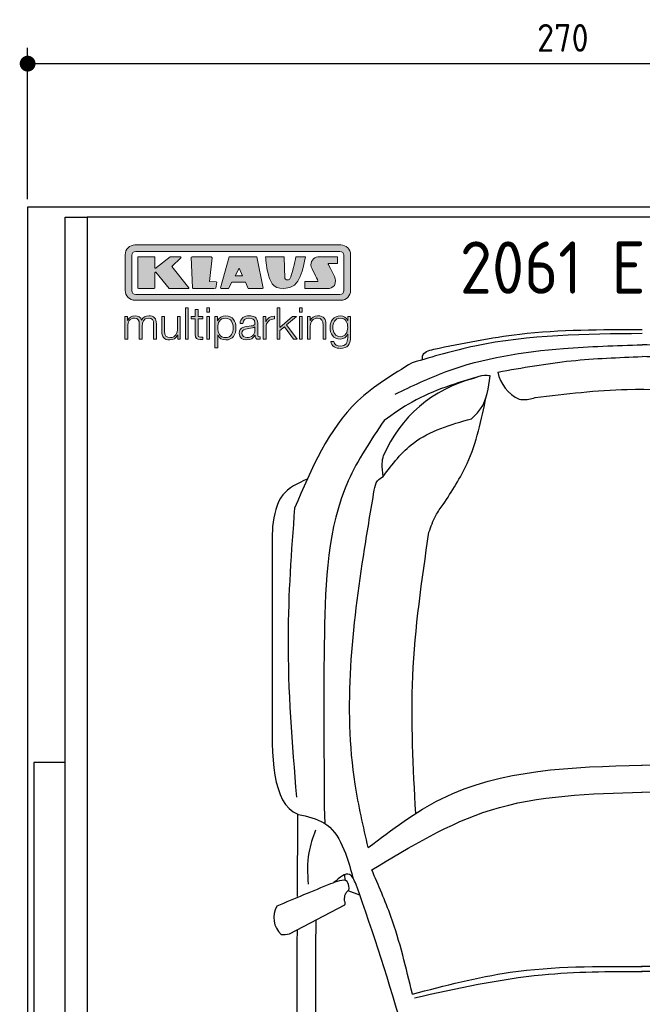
# Model space of a CAD drawing. Header units: millimetres. Extents: x -20 to 3211, y -1009 to 5673.
# Tile 2 of 3: x -20 to 1550, y 3189 to 5673. Entities that reach past the tile are written whole.
import ezdxf

# ---------------------------------------------------------------- set-up
doc = ezdxf.new("R2010")
doc.units = ezdxf.units.MM
for name, color, linetype in [('4', 3, 'Continuous'), ('5', 3, 'Continuous'), ('Car', 10, 'Continuous'), ('Logo', 7, 'Continuous')]:
    doc.layers.add(name, color=color, linetype=linetype)
doc.styles.get("Standard").update_dxf_attribs({"font": 'ISOCP.SHX'})
doc.dimstyles.new('GEN-ISO', dxfattribs={"dimscale": 20, "dimtxt": 3.5, "dimasz": 2, "dimexe": 2, "dimexo": 1, "dimgap": 1.5, "dimtad": 1, "dimdec": 1, "dimdsep": 46, "dimtxsty": 'STANDARD', "dimblk": 'PUNKT', "dimcen": 2, "dimclrd": 256, "dimclre": 256, "dimclrt": 2, "dimadec": 0, "dimazin": 0, "dimtp": 0.1, "dimtm": 0.1, "dimtfac": 0.71, "dimtdec": 1, "dimtmove": 2, "dimatfit": 3, "dimldrblk": 'PUNKT', "dimfxl": 1, "dimtolj": 1, "dimarcsym": 0})

# ---------------------------------------------------------------- blocks, each defined once
blk = doc.blocks.new('PUNKT')
at = {"layer": '4', "color": 0, "linetype": 'ByBlock'}
blk.add_line((-0.5, 0), (-1, 0), dxfattribs=at)
at = {"layer": '4', "color": 0, "linetype": 'ByBlock', "const_width": 0.5}
blk.add_lwpolyline([(-0.25, 0, 1), (0.25, 0, 1)], format="xyb", close=True, dxfattribs=at)
blk = doc.blocks.new('*D3')
at = {"layer": '5', "lineweight": -2}
for p, q in [((0, 5220), (0, 5602.1)), ((2700, 5220), (2700, 5602.1)), ((40, 5562.1), (2660, 5562.1))]:
    blk.add_line(p, q, dxfattribs=at)
at = {"layer": 'DEFPOINTS', "color": 0}
for p in [(2700, 5562.1), (0, 5200), (2700, 5200)]:
    blk.add_point(p, dxfattribs=at)
at = {"layer": '5', "lineweight": -2, "xscale": 40, "yscale": 40, "zscale": 40, "rotation": 180}
blk.add_blockref('PUNKT', (0, 5562.1), dxfattribs=at)
at = {"layer": '5', "lineweight": -2, "xscale": 40, "yscale": 40, "zscale": 40}
blk.add_blockref('PUNKT', (2700, 5562.1), dxfattribs=at)
at = {"layer": '5', "color": 2, "insert": (1350, 5627.1), "char_height": 70, "attachment_point": 5}
blk.add_mtext('270', dxfattribs=at)
blk = doc.blocks.new('KLAUS')
at = {"layer": 'Logo'}
h = blk.add_hatch(color=8, dxfattribs=at)
h.dxf.hatch_style = 2
edge = h.paths.add_edge_path()
edge.add_spline(control_points=[(3.6, 29.09), (2.88, 29.09), (2.3, 28.51), (2.3, 27.8), (2.3, 27.8), (2.3, 16.11), (2.3, 16.11), (2.3, 15.39), (2.88, 14.81), (3.6, 14.81), (3.6, 14.81), (71.16, 14.81), (71.16, 14.81), (71.88, 14.81), (72.46, 15.39), (72.46, 16.11), (72.46, 16.11), (72.46, 27.8), (72.46, 27.8), (72.46, 28.51), (71.88, 29.09), (71.16, 29.09), (71.16, 29.09), (3.6, 29.09), (3.6, 29.09), (3.6, 29.09), (3.6, 29.09), (3.6, 29.09)], knot_values=[0, 0, 0, 0, 1, 1, 1, 2, 2, 2, 3, 3, 3, 4, 4, 4, 5, 5, 5, 6, 6, 6, 7, 7, 7, 8, 8, 8, 9, 9, 9, 9], degree=3, periodic=0)
edge = h.paths.add_edge_path()
edge.add_spline(control_points=[(3.35, 31.23), (3.35, 31.23), (71.47, 31.23), (71.47, 31.23), (73.26, 31.23), (74.71, 29.77), (74.71, 27.99), (74.71, 27.99), (74.71, 16.17), (74.71, 16.17), (74.71, 14.38), (73.26, 12.93), (71.47, 12.93), (71.47, 12.93), (3.35, 12.93), (3.35, 12.93), (1.56, 12.93), (0.11, 14.38), (0.11, 16.17), (0.11, 16.17), (0.11, 27.99), (0.11, 27.99), (0.11, 29.77), (1.56, 31.23), (3.35, 31.23), (3.35, 31.23), (3.35, 31.23), (3.35, 31.23)], knot_values=[0, 0, 0, 0, 1, 1, 1, 2, 2, 2, 3, 3, 3, 4, 4, 4, 5, 5, 5, 6, 6, 6, 7, 7, 7, 8, 8, 8, 9, 9, 9, 9], degree=3, periodic=0)
h = blk.add_hatch(color=8, dxfattribs=at)
h.dxf.hatch_style = 2
edge = h.paths.add_edge_path()
edge.add_spline(control_points=[(4.5, 27.33), (4.5, 27.33), (9.7, 27.33), (9.7, 27.33), (9.84, 27.33), (9.96, 27.22), (9.96, 27.08), (9.96, 27.08), (9.96, 23.69), (9.96, 23.69), (9.96, 23.69), (9.94, 23.64), (10.04, 23.59), (10.14, 23.53), (10.2, 23.57), (10.2, 23.57), (10.2, 23.57), (10.51, 23.75), (10.51, 23.75), (10.51, 23.75), (14.94, 27.33), (14.94, 27.33), (14.94, 27.33), (18.41, 27.33), (18.41, 27.33), (18.41, 27.33), (18.49, 27.33), (18.56, 27.2), (18.65, 27.04), (18.53, 26.91), (18.53, 26.91), (18.53, 26.91), (15.49, 24.11), (15.49, 24.11), (15.49, 24.11), (21.14, 17.06), (21.14, 17.06), (21.14, 17.06), (21.13, 16.91), (21.13, 16.91), (21.08, 16.84), (20.99, 16.82), (20.99, 16.82), (20.99, 16.82), (14.7, 16.82), (14.7, 16.82), (14.7, 16.82), (10.26, 22.17), (10.26, 22.17), (10.26, 22.17), (10.19, 22.24), (10.08, 22.21), (9.97, 22.18), (9.96, 22.11), (9.96, 22.11), (9.96, 22.11), (9.96, 17.08), (9.96, 17.08), (9.96, 16.94), (9.84, 16.82), (9.7, 16.82), (9.7, 16.82), (4.5, 16.82), (4.5, 16.82), (4.36, 16.82), (4.25, 16.94), (4.25, 17.08), (4.25, 17.08), (4.25, 27.08), (4.25, 27.08), (4.25, 27.22), (4.36, 27.33), (4.5, 27.33), (4.5, 27.33), (4.5, 27.33), (4.5, 27.33)], knot_values=[0, 0, 0, 0, 1, 1, 1, 2, 2, 2, 3, 3, 3, 4, 4, 4, 5, 5, 5, 6, 6, 6, 7, 7, 7, 8, 8, 8, 9, 9, 9, 10, 10, 10, 11, 11, 11, 12, 12, 12, 13, 13, 13, 14, 14, 14, 15, 15, 15, 16, 16, 16, 17, 17, 17, 18, 18, 18, 19, 19, 19, 20, 20, 20, 21, 21, 21, 22, 22, 22, 23, 23, 23, 24, 24, 24, 25, 25, 25, 25], degree=3, periodic=0)
h = blk.add_hatch(color=8, dxfattribs=at)
h.dxf.hatch_style = 2
h.paths.add_polyline_path([(22.42, 17.06), (21.97, 27.15), (22.24, 27.33), (28.55, 27.33), (28.86, 26.97), (28.01, 19.08), (30.26, 19.07), (30.44, 18.95), (30.08, 16.95), (29.49, 16.82), (22.6, 16.82)])
h = blk.add_hatch(color=8, dxfattribs=at)
h.paths.add_polyline_path([(36.52, 21.01), (38.93, 21.01), (37.87, 23.57)])
h.paths.add_polyline_path([(34.52, 27.33), (43.65, 27.33), (45.76, 16.94), (45.57, 16.82), (40.83, 16.82), (39.89, 18.95), (35.42, 18.95), (34.27, 16.82), (31.78, 16.82), (31.66, 17)])
h = blk.add_hatch(color=8, dxfattribs=at)
h.dxf.hatch_style = 2
edge = h.paths.add_edge_path()
edge.add_spline(control_points=[(52.69, 27.32), (52.69, 27.32), (52.88, 20.14), (52.88, 20.14), (53.01, 19.89), (53.2, 19.77), (53.43, 19.71), (53.91, 19.59), (54.43, 19.57), (54.64, 20.03), (55.23, 21.34), (56.27, 25.45), (56.6, 27.33), (56.6, 27.33), (59.77, 27.33), (59.77, 27.33), (58.77, 23.9), (58.56, 16.82), (52.63, 16.76), (48.72, 16.72), (48.01, 19.35), (47.27, 22.24), (46.89, 23.68), (46.54, 27.33), (46.54, 27.33), (46.54, 27.33), (52.69, 27.32), (52.69, 27.32), (52.69, 27.32), (52.69, 27.32), (52.69, 27.32)], knot_values=[0, 0, 0, 0, 1, 1, 1, 2, 2, 2, 3, 3, 3, 4, 4, 4, 5, 5, 5, 6, 6, 6, 7, 7, 7, 8, 8, 8, 9, 9, 9, 10, 10, 10, 10], degree=3, periodic=0)
h = blk.add_hatch(color=8, dxfattribs=at)
h.dxf.hatch_style = 2
edge = h.paths.add_edge_path()
edge.add_spline(control_points=[(64.46, 27.33), (64.46, 27.33), (70.31, 27.33), (70.31, 27.33), (70.31, 26.52), (70.31, 26.02), (70.31, 25.12), (70.31, 25.12), (67.3, 25.12), (67.3, 25.12), (67.24, 25.04), (67.25, 25.11), (67.25, 24.91), (67.25, 24.88), (69.73, 20.38), (69.73, 19.57), (69.73, 16.4), (67.22, 16.81), (65.9, 16.82), (65.9, 16.82), (59.59, 16.82), (59.59, 16.82), (59.59, 17.76), (59.59, 18.23), (59.59, 19.14), (59.59, 19.14), (63.75, 19.14), (63.75, 19.14), (63.82, 19.22), (63.81, 19.11), (63.81, 19.31), (63.81, 20.32), (61.58, 23.06), (61.58, 24.63), (61.58, 26.33), (62.83, 27.34), (64.46, 27.33), (64.46, 27.33), (64.46, 27.33), (64.46, 27.33)], knot_values=[0, 0, 0, 0, 1, 1, 1, 2, 2, 2, 3, 3, 3, 4, 4, 4, 5, 5, 5, 6, 6, 6, 7, 7, 7, 8, 8, 8, 9, 9, 9, 10, 10, 10, 11, 11, 11, 12, 12, 12, 13, 13, 13, 13], degree=3, periodic=0)
h = blk.add_hatch(color=30, dxfattribs=at)
h.dxf.hatch_style = 2
h.paths.add_polyline_path([(20.07, 0), (20.99, 0), (20.99, 10.45), (20.07, 10.45)])
h = blk.add_hatch(color=30, dxfattribs=at)
h.dxf.hatch_style = 2
edge = h.paths.add_edge_path()
edge.add_spline(control_points=[(24.22, 9.82), (24.22, 9.82), (23.3, 9.82), (23.3, 9.82), (23.3, 9.82), (23.3, 7.55), (23.3, 7.55), (23.3, 7.55), (21.98, 7.55), (21.98, 7.55), (21.98, 7.55), (21.98, 6.78), (21.98, 6.78), (21.98, 6.78), (23.3, 6.78), (23.3, 6.78), (23.3, 6.78), (23.3, 1.61), (23.3, 1.61), (23.28, 0.32), (23.71, -0.09), (24.94, -0.09), (25.22, -0.09), (25.48, -0.06), (25.76, -0.06), (25.76, -0.06), (25.76, 0.73), (25.76, 0.73), (25.5, 0.7), (25.23, 0.69), (24.97, 0.69), (24.31, 0.73), (24.22, 1.08), (24.22, 1.68), (24.22, 1.68), (24.22, 6.78), (24.22, 6.78), (24.22, 6.78), (25.76, 6.78), (25.76, 6.78), (25.76, 6.78), (25.76, 7.55), (25.76, 7.55), (25.76, 7.55), (24.22, 7.55), (24.22, 7.55), (24.22, 7.55), (24.22, 9.82), (24.22, 9.82), (24.22, 9.82), (24.22, 9.82), (24.22, 9.82)], knot_values=[0, 0, 0, 0, 1, 1, 1, 2, 2, 2, 3, 3, 3, 4, 4, 4, 5, 5, 5, 6, 6, 6, 7, 7, 7, 8, 8, 8, 9, 9, 9, 10, 10, 10, 11, 11, 11, 12, 12, 12, 13, 13, 13, 14, 14, 14, 15, 15, 15, 16, 16, 16, 17, 17, 17, 17], degree=3, periodic=0)
h = blk.add_hatch(color=30, dxfattribs=at)
h.paths.add_polyline_path([(27.1, 0), (28.03, 0), (28.03, 7.55), (27.1, 7.55)])
h.paths.add_polyline_path([(27.1, 8.98), (28.03, 8.98), (28.03, 10.45), (27.1, 10.45)])
h = blk.add_hatch(color=30, dxfattribs=at)
h.dxf.hatch_style = 2
h.paths.add_polyline_path([(50.4, 0), (51.32, 0), (51.32, 2.87), (52.82, 4.11), (55.8, 0), (56.96, 0), (53.52, 4.76), (56.74, 7.55), (55.51, 7.55), (51.32, 3.89), (51.32, 10.45), (50.4, 10.45)])
h = blk.add_hatch(color=30, dxfattribs=at)
h.paths.add_polyline_path([(57.74, 0), (58.66, 0), (58.66, 7.55), (57.74, 7.55)])
h.paths.add_polyline_path([(57.74, 8.98), (58.66, 8.98), (58.66, 10.45), (57.74, 10.45)])
h = blk.add_hatch(color=30, dxfattribs=at)
h.dxf.hatch_style = 2
edge = h.paths.add_edge_path()
edge.add_spline(control_points=[(0, 0), (0, 0), (0.92, 0), (0.92, 0), (0.92, 0), (0.92, 4.22), (0.92, 4.22), (0.94, 5.8), (1.58, 7), (3.18, 7), (4.35, 7), (4.77, 6.15), (4.76, 5.12), (4.76, 5.12), (4.76, 0), (4.76, 0), (4.76, 0), (5.68, 0), (5.68, 0), (5.68, 0), (5.68, 4.27), (5.68, 4.27), (5.68, 5.68), (6.14, 7), (7.73, 7), (9.05, 7), (9.52, 6.32), (9.52, 5.08), (9.52, 5.08), (9.52, 0), (9.52, 0), (9.52, 0), (10.44, 0), (10.44, 0), (10.44, 0), (10.44, 5.12), (10.44, 5.12), (10.44, 6.91), (9.59, 7.77), (7.94, 7.77), (6.94, 7.77), (5.99, 7.29), (5.54, 6.3), (5.26, 7.29), (4.36, 7.77), (3.37, 7.77), (2.17, 7.77), (1.38, 7.19), (0.89, 6.28), (0.89, 6.28), (0.85, 6.28), (0.85, 6.28), (0.85, 6.28), (0.85, 7.55), (0.85, 7.55), (0.85, 7.55), (0, 7.55), (0, 7.55), (0, 7.55), (0, 0), (0, 0), (0, 0), (0, 0), (0, 0)], knot_values=[0, 0, 0, 0, 1, 1, 1, 2, 2, 2, 3, 3, 3, 4, 4, 4, 5, 5, 5, 6, 6, 6, 7, 7, 7, 8, 8, 8, 9, 9, 9, 10, 10, 10, 11, 11, 11, 12, 12, 12, 13, 13, 13, 14, 14, 14, 15, 15, 15, 16, 16, 16, 17, 17, 17, 18, 18, 18, 19, 19, 19, 20, 20, 20, 21, 21, 21, 21], degree=3, periodic=0)
h = blk.add_hatch(color=30, dxfattribs=at)
h.dxf.hatch_style = 2
edge = h.paths.add_edge_path()
edge.add_spline(control_points=[(18.31, 7.55), (18.31, 7.55), (17.39, 7.55), (17.39, 7.55), (17.39, 7.55), (17.39, 3.59), (17.39, 3.59), (17.39, 2.05), (16.7, 0.56), (15.12, 0.56), (13.66, 0.56), (13.15, 1.27), (13.1, 2.64), (13.1, 2.64), (13.1, 7.55), (13.1, 7.55), (13.1, 7.55), (12.18, 7.55), (12.18, 7.55), (12.18, 7.55), (12.18, 2.65), (12.18, 2.65), (12.18, 0.89), (12.93, -0.22), (14.83, -0.22), (15.96, -0.22), (16.95, 0.35), (17.44, 1.36), (17.44, 1.36), (17.47, 1.36), (17.47, 1.36), (17.47, 1.36), (17.47, 0), (17.47, 0), (17.47, 0), (18.31, 0), (18.31, 0), (18.31, 0), (18.31, 7.55), (18.31, 7.55), (18.31, 7.55), (18.31, 7.55), (18.31, 7.55)], knot_values=[0, 0, 0, 0, 1, 1, 1, 2, 2, 2, 3, 3, 3, 4, 4, 4, 5, 5, 5, 6, 6, 6, 7, 7, 7, 8, 8, 8, 9, 9, 9, 10, 10, 10, 11, 11, 11, 12, 12, 12, 13, 13, 13, 14, 14, 14, 14], degree=3, periodic=0)
h = blk.add_hatch(color=30, dxfattribs=at)
edge = h.paths.add_edge_path()
edge.add_spline(control_points=[(35.84, 3.78), (35.84, 2.21), (35.12, 0.56), (33.37, 0.56), (31.4, 0.56), (30.72, 2.21), (30.72, 3.78), (30.72, 5.49), (31.33, 7), (33.37, 7), (35.12, 7), (35.84, 5.34), (35.84, 3.78), (35.84, 3.78), (35.84, 3.78), (35.84, 3.78)], knot_values=[0, 0, 0, 0, 1, 1, 1, 2, 2, 2, 3, 3, 3, 4, 4, 4, 5, 5, 5, 5], degree=3, periodic=0)
edge = h.paths.add_edge_path()
edge.add_spline(control_points=[(29.79, -2.8), (29.79, -2.8), (30.72, -2.8), (30.72, -2.8), (30.72, -2.8), (30.72, 1.43), (30.72, 1.43), (30.72, 1.43), (30.74, 1.43), (30.74, 1.43), (31.14, 0.35), (32.24, -0.22), (33.37, -0.22), (35.66, -0.22), (36.76, 1.64), (36.76, 3.78), (36.76, 5.91), (35.66, 7.77), (33.37, 7.77), (32.15, 7.77), (31.1, 7.14), (30.67, 6.12), (30.67, 6.12), (30.64, 6.12), (30.64, 6.12), (30.64, 6.12), (30.64, 7.55), (30.64, 7.55), (30.64, 7.55), (29.79, 7.55), (29.79, 7.55), (29.79, 7.55), (29.79, -2.8), (29.79, -2.8), (29.79, -2.8), (29.79, -2.8), (29.79, -2.8)], knot_values=[0, 0, 0, 0, 1, 1, 1, 2, 2, 2, 3, 3, 3, 4, 4, 4, 5, 5, 5, 6, 6, 6, 7, 7, 7, 8, 8, 8, 9, 9, 9, 10, 10, 10, 11, 11, 11, 12, 12, 12, 12], degree=3, periodic=0)
h = blk.add_hatch(color=30, dxfattribs=at)
edge = h.paths.add_edge_path()
edge.add_spline(control_points=[(43.03, 2.93), (43.04, 1.45), (41.8, 0.56), (40.39, 0.56), (39.53, 0.56), (38.71, 1.13), (38.71, 2.05), (38.71, 3.53), (40.66, 3.51), (42.22, 3.79), (42.47, 3.84), (42.88, 3.91), (43, 4.13), (43, 4.13), (43.03, 4.13), (43.03, 4.13), (43.03, 4.13), (43.03, 2.93), (43.03, 2.93), (43.03, 2.93), (43.03, 2.93), (43.03, 2.93)], knot_values=[0, 0, 0, 0, 1, 1, 1, 2, 2, 2, 3, 3, 3, 4, 4, 4, 5, 5, 5, 6, 6, 6, 7, 7, 7, 7], degree=3, periodic=0)
edge = h.paths.add_edge_path()
edge.add_spline(control_points=[(39.03, 5.24), (39.06, 6.47), (39.91, 7), (41.05, 7), (42.14, 7), (43.03, 6.69), (43.03, 5.45), (43.03, 4.61), (42.6, 4.51), (41.84, 4.42), (39.85, 4.19), (37.79, 4.11), (37.79, 1.99), (37.79, 0.47), (38.93, -0.22), (40.32, -0.22), (41.77, -0.22), (42.43, 0.34), (43.07, 1.32), (43.07, 1.32), (43.1, 1.32), (43.1, 1.32), (43.1, 0.53), (43.25, 0), (44.19, 0), (44.43, 0), (44.58, 0.01), (44.79, 0.06), (44.79, 0.06), (44.79, 0.83), (44.79, 0.83), (44.71, 0.81), (44.6, 0.78), (44.49, 0.78), (44.13, 0.78), (43.95, 0.98), (43.95, 1.33), (43.95, 1.33), (43.95, 5.34), (43.95, 5.34), (43.95, 7.36), (42.5, 7.77), (41.17, 7.77), (39.44, 7.77), (38.2, 7.01), (38.11, 5.24), (38.11, 5.24), (39.03, 5.24), (39.03, 5.24), (39.03, 5.24), (39.03, 5.24), (39.03, 5.24)], knot_values=[0, 0, 0, 0, 1, 1, 1, 2, 2, 2, 3, 3, 3, 4, 4, 4, 5, 5, 5, 6, 6, 6, 7, 7, 7, 8, 8, 8, 9, 9, 9, 10, 10, 10, 11, 11, 11, 12, 12, 12, 13, 13, 13, 14, 14, 14, 15, 15, 15, 16, 16, 16, 17, 17, 17, 17], degree=3, periodic=0)
h = blk.add_hatch(color=30, dxfattribs=at)
h.dxf.hatch_style = 2
edge = h.paths.add_edge_path()
edge.add_spline(control_points=[(45.79, 0), (45.79, 0), (46.71, 0), (46.71, 0), (46.71, 0), (46.71, 4.03), (46.71, 4.03), (46.71, 5.59), (47.85, 6.82), (49.52, 6.73), (49.52, 6.73), (49.52, 7.66), (49.52, 7.66), (48.16, 7.72), (47.14, 7), (46.67, 5.78), (46.67, 5.78), (46.64, 5.78), (46.64, 5.78), (46.64, 5.78), (46.64, 7.55), (46.64, 7.55), (46.64, 7.55), (45.79, 7.55), (45.79, 7.55), (45.79, 7.55), (45.79, 0), (45.79, 0), (45.79, 0), (45.79, 0), (45.79, 0)], knot_values=[0, 0, 0, 0, 1, 1, 1, 2, 2, 2, 3, 3, 3, 4, 4, 4, 5, 5, 5, 6, 6, 6, 7, 7, 7, 8, 8, 8, 9, 9, 9, 10, 10, 10, 10], degree=3, periodic=0)
h = blk.add_hatch(color=30, dxfattribs=at)
h.dxf.hatch_style = 2
edge = h.paths.add_edge_path()
edge.add_spline(control_points=[(60.41, 0), (60.41, 0), (61.33, 0), (61.33, 0), (61.33, 0), (61.33, 4.41), (61.33, 4.41), (61.36, 5.89), (62.24, 7), (63.7, 7), (65.2, 7), (65.62, 6.02), (65.62, 4.71), (65.62, 4.71), (65.62, 0), (65.62, 0), (65.62, 0), (66.54, 0), (66.54, 0), (66.54, 0), (66.54, 4.86), (66.54, 4.86), (66.54, 6.66), (65.9, 7.77), (63.78, 7.77), (62.71, 7.77), (61.7, 7.16), (61.36, 6.25), (61.36, 6.25), (61.33, 6.25), (61.33, 6.25), (61.33, 6.25), (61.33, 7.55), (61.33, 7.55), (61.33, 7.55), (60.41, 7.55), (60.41, 7.55), (60.41, 7.55), (60.41, 0), (60.41, 0), (60.41, 0), (60.41, 0), (60.41, 0)], knot_values=[0, 0, 0, 0, 1, 1, 1, 2, 2, 2, 3, 3, 3, 4, 4, 4, 5, 5, 5, 6, 6, 6, 7, 7, 7, 8, 8, 8, 9, 9, 9, 10, 10, 10, 11, 11, 11, 12, 12, 12, 13, 13, 13, 14, 14, 14, 14], degree=3, periodic=0)
h = blk.add_hatch(color=30, dxfattribs=at)
edge = h.paths.add_edge_path()
edge.add_spline(control_points=[(71.32, 0.86), (69.62, 0.86), (68.83, 2.34), (68.83, 3.86), (68.83, 5.43), (69.56, 7), (71.32, 7), (73.06, 7), (73.75, 5.34), (73.75, 3.86), (73.75, 2.33), (72.91, 0.86), (71.32, 0.86), (71.32, 0.86), (71.32, 0.86), (71.32, 0.86)], knot_values=[0, 0, 0, 0, 1, 1, 1, 2, 2, 2, 3, 3, 3, 4, 4, 4, 5, 5, 5, 5], degree=3, periodic=0)
edge = h.paths.add_edge_path()
edge.add_spline(control_points=[(74.67, 7.55), (74.67, 7.55), (73.75, 7.55), (73.75, 7.55), (73.75, 7.55), (73.75, 6.25), (73.75, 6.25), (73.75, 6.25), (73.72, 6.25), (73.72, 6.25), (73.35, 7.09), (72.41, 7.77), (71.32, 7.77), (69.13, 7.77), (67.9, 6.05), (67.9, 3.97), (67.9, 1.82), (68.9, 0.09), (71.32, 0.09), (72.4, 0.09), (73.29, 0.72), (73.72, 1.64), (73.72, 1.64), (73.75, 1.64), (73.75, 1.64), (73.75, 1.64), (73.75, 0.61), (73.75, 0.61), (73.75, -1.23), (73.01, -2.24), (71.32, -2.24), (70.29, -2.24), (69.31, -1.85), (69.1, -0.73), (69.1, -0.73), (68.18, -0.73), (68.18, -0.73), (68.31, -2.34), (69.81, -3.02), (71.32, -3.02), (73.79, -3.02), (74.65, -1.64), (74.67, 0.61), (74.67, 0.61), (74.67, 7.55), (74.67, 7.55), (74.67, 7.55), (74.67, 7.55), (74.67, 7.55)], knot_values=[0, 0, 0, 0, 1, 1, 1, 2, 2, 2, 3, 3, 3, 4, 4, 4, 5, 5, 5, 6, 6, 6, 7, 7, 7, 8, 8, 8, 9, 9, 9, 10, 10, 10, 11, 11, 11, 12, 12, 12, 13, 13, 13, 14, 14, 14, 15, 15, 15, 16, 16, 16, 16], degree=3, periodic=0)
at = {"layer": 'Logo', "lineweight": 0}
for points in [[(22.42, 17.06), (21.97, 27.15), (22.24, 27.33), (28.55, 27.33), (28.86, 26.97), (28.01, 19.08), (30.26, 19.07), (30.44, 18.95), (30.08, 16.95), (29.49, 16.82), (22.6, 16.82), (22.42, 17.06), (22.42, 17.06)], [(34.52, 27.33), (43.65, 27.33), (45.76, 16.94), (45.57, 16.82), (40.83, 16.82), (39.89, 18.95), (35.42, 18.95), (34.27, 16.82), (31.78, 16.82), (31.66, 17), (34.52, 27.33), (34.52, 27.33)], [(36.52, 21.01), (38.93, 21.01), (37.87, 23.57), (36.52, 21.01), (36.52, 21.01)], [(20.07, 0), (20.99, 0), (20.99, 10.45), (20.07, 10.45), (20.07, 0), (20.07, 0)], [(27.1, 8.98), (28.03, 8.98), (28.03, 10.45), (27.1, 10.45), (27.1, 8.98), (27.1, 8.98)], [(50.4, 0), (51.32, 0), (51.32, 2.87), (52.82, 4.11), (55.8, 0), (56.96, 0), (53.52, 4.76), (56.74, 7.55), (55.51, 7.55), (51.32, 3.89), (51.32, 10.45), (50.4, 10.45), (50.4, 0), (50.4, 0)], [(57.74, 8.98), (58.66, 8.98), (58.66, 10.45), (57.74, 10.45), (57.74, 8.98), (57.74, 8.98)], [(27.1, 0), (28.03, 0), (28.03, 7.55), (27.1, 7.55), (27.1, 0), (27.1, 0)], [(57.74, 0), (58.66, 0), (58.66, 7.55), (57.74, 7.55), (57.74, 0), (57.74, 0)]]:
    blk.add_lwpolyline(points, dxfattribs=at)
for points, knots in [([(3.35, 31.23), (3.35, 31.23), (71.47, 31.23), (71.47, 31.23), (73.26, 31.23), (74.71, 29.77), (74.71, 27.99), (74.71, 27.99), (74.71, 16.17), (74.71, 16.17), (74.71, 14.38), (73.26, 12.93), (71.47, 12.93), (71.47, 12.93), (3.35, 12.93), (3.35, 12.93), (1.56, 12.93), (0.11, 14.38), (0.11, 16.17), (0.11, 16.17), (0.11, 27.99), (0.11, 27.99), (0.11, 29.77), (1.56, 31.23), (3.35, 31.23), (3.35, 31.23), (3.35, 31.23), (3.35, 31.23)], [0, 0, 0, 0, 1, 1, 1, 2, 2, 2, 3, 3, 3, 4, 4, 4, 5, 5, 5, 6, 6, 6, 7, 7, 7, 8, 8, 8, 9, 9, 9, 9]), ([(3.6, 29.09), (2.88, 29.09), (2.3, 28.51), (2.3, 27.8), (2.3, 27.8), (2.3, 16.11), (2.3, 16.11), (2.3, 15.39), (2.88, 14.81), (3.6, 14.81), (3.6, 14.81), (71.16, 14.81), (71.16, 14.81), (71.88, 14.81), (72.46, 15.39), (72.46, 16.11), (72.46, 16.11), (72.46, 27.8), (72.46, 27.8), (72.46, 28.51), (71.88, 29.09), (71.16, 29.09), (71.16, 29.09), (3.6, 29.09), (3.6, 29.09), (3.6, 29.09), (3.6, 29.09), (3.6, 29.09)], [0, 0, 0, 0, 1, 1, 1, 2, 2, 2, 3, 3, 3, 4, 4, 4, 5, 5, 5, 6, 6, 6, 7, 7, 7, 8, 8, 8, 9, 9, 9, 9]), ([(4.5, 27.33), (4.5, 27.33), (9.7, 27.33), (9.7, 27.33), (9.84, 27.33), (9.96, 27.22), (9.96, 27.08), (9.96, 27.08), (9.96, 23.69), (9.96, 23.69), (9.96, 23.69), (9.94, 23.64), (10.04, 23.59), (10.14, 23.53), (10.2, 23.57), (10.2, 23.57), (10.2, 23.57), (10.51, 23.75), (10.51, 23.75), (10.51, 23.75), (14.94, 27.33), (14.94, 27.33), (14.94, 27.33), (18.41, 27.33), (18.41, 27.33), (18.41, 27.33), (18.49, 27.33), (18.56, 27.2), (18.65, 27.04), (18.53, 26.91), (18.53, 26.91), (18.53, 26.91), (15.49, 24.11), (15.49, 24.11), (15.49, 24.11), (21.14, 17.06), (21.14, 17.06), (21.14, 17.06), (21.13, 16.91), (21.13, 16.91), (21.08, 16.84), (20.99, 16.82), (20.99, 16.82), (20.99, 16.82), (14.7, 16.82), (14.7, 16.82), (14.7, 16.82), (10.26, 22.17), (10.26, 22.17), (10.26, 22.17), (10.19, 22.24), (10.08, 22.21), (9.97, 22.18), (9.96, 22.11), (9.96, 22.11), (9.96, 22.11), (9.96, 17.08), (9.96, 17.08), (9.96, 16.94), (9.84, 16.82), (9.7, 16.82), (9.7, 16.82), (4.5, 16.82), (4.5, 16.82), (4.36, 16.82), (4.25, 16.94), (4.25, 17.08), (4.25, 17.08), (4.25, 27.08), (4.25, 27.08), (4.25, 27.22), (4.36, 27.33), (4.5, 27.33), (4.5, 27.33), (4.5, 27.33), (4.5, 27.33)], [0, 0, 0, 0, 1, 1, 1, 2, 2, 2, 3, 3, 3, 4, 4, 4, 5, 5, 5, 6, 6, 6, 7, 7, 7, 8, 8, 8, 9, 9, 9, 10, 10, 10, 11, 11, 11, 12, 12, 12, 13, 13, 13, 14, 14, 14, 15, 15, 15, 16, 16, 16, 17, 17, 17, 18, 18, 18, 19, 19, 19, 20, 20, 20, 21, 21, 21, 22, 22, 22, 23, 23, 23, 24, 24, 24, 25, 25, 25, 25]), ([(52.69, 27.32), (52.69, 27.32), (52.88, 20.14), (52.88, 20.14), (53.01, 19.89), (53.2, 19.77), (53.43, 19.71), (53.91, 19.59), (54.43, 19.57), (54.64, 20.03), (55.23, 21.34), (56.27, 25.45), (56.6, 27.33), (56.6, 27.33), (59.77, 27.33), (59.77, 27.33), (58.77, 23.9), (58.56, 16.82), (52.63, 16.76), (48.72, 16.72), (48.01, 19.35), (47.27, 22.24), (46.89, 23.68), (46.54, 27.33), (46.54, 27.33), (46.54, 27.33), (52.69, 27.32), (52.69, 27.32), (52.69, 27.32), (52.69, 27.32), (52.69, 27.32)], [0, 0, 0, 0, 1, 1, 1, 2, 2, 2, 3, 3, 3, 4, 4, 4, 5, 5, 5, 6, 6, 6, 7, 7, 7, 8, 8, 8, 9, 9, 9, 10, 10, 10, 10]), ([(64.46, 27.33), (64.46, 27.33), (70.31, 27.33), (70.31, 27.33), (70.31, 26.52), (70.31, 26.02), (70.31, 25.12), (70.31, 25.12), (67.3, 25.12), (67.3, 25.12), (67.24, 25.04), (67.25, 25.11), (67.25, 24.91), (67.25, 24.88), (69.73, 20.38), (69.73, 19.57), (69.73, 16.4), (67.22, 16.81), (65.9, 16.82), (65.9, 16.82), (59.59, 16.82), (59.59, 16.82), (59.59, 17.76), (59.59, 18.23), (59.59, 19.14), (59.59, 19.14), (63.75, 19.14), (63.75, 19.14), (63.82, 19.22), (63.81, 19.11), (63.81, 19.31), (63.81, 20.32), (61.58, 23.06), (61.58, 24.63), (61.58, 26.33), (62.83, 27.34), (64.46, 27.33), (64.46, 27.33), (64.46, 27.33), (64.46, 27.33)], [0, 0, 0, 0, 1, 1, 1, 2, 2, 2, 3, 3, 3, 4, 4, 4, 5, 5, 5, 6, 6, 6, 7, 7, 7, 8, 8, 8, 9, 9, 9, 10, 10, 10, 11, 11, 11, 12, 12, 12, 13, 13, 13, 13]), ([(24.22, 9.82), (24.22, 9.82), (23.3, 9.82), (23.3, 9.82), (23.3, 9.82), (23.3, 7.55), (23.3, 7.55), (23.3, 7.55), (21.98, 7.55), (21.98, 7.55), (21.98, 7.55), (21.98, 6.78), (21.98, 6.78), (21.98, 6.78), (23.3, 6.78), (23.3, 6.78), (23.3, 6.78), (23.3, 1.61), (23.3, 1.61), (23.28, 0.32), (23.71, -0.09), (24.94, -0.09), (25.22, -0.09), (25.48, -0.06), (25.76, -0.06), (25.76, -0.06), (25.76, 0.73), (25.76, 0.73), (25.5, 0.7), (25.23, 0.69), (24.97, 0.69), (24.31, 0.73), (24.22, 1.08), (24.22, 1.68), (24.22, 1.68), (24.22, 6.78), (24.22, 6.78), (24.22, 6.78), (25.76, 6.78), (25.76, 6.78), (25.76, 6.78), (25.76, 7.55), (25.76, 7.55), (25.76, 7.55), (24.22, 7.55), (24.22, 7.55), (24.22, 7.55), (24.22, 9.82), (24.22, 9.82), (24.22, 9.82), (24.22, 9.82), (24.22, 9.82)], [0, 0, 0, 0, 1, 1, 1, 2, 2, 2, 3, 3, 3, 4, 4, 4, 5, 5, 5, 6, 6, 6, 7, 7, 7, 8, 8, 8, 9, 9, 9, 10, 10, 10, 11, 11, 11, 12, 12, 12, 13, 13, 13, 14, 14, 14, 15, 15, 15, 16, 16, 16, 17, 17, 17, 17]), ([(0, 0), (0, 0), (0.92, 0), (0.92, 0), (0.92, 0), (0.92, 4.22), (0.92, 4.22), (0.94, 5.8), (1.58, 7), (3.18, 7), (4.35, 7), (4.77, 6.15), (4.76, 5.12), (4.76, 5.12), (4.76, 0), (4.76, 0), (4.76, 0), (5.68, 0), (5.68, 0), (5.68, 0), (5.68, 4.27), (5.68, 4.27), (5.68, 5.68), (6.14, 7), (7.73, 7), (9.05, 7), (9.52, 6.32), (9.52, 5.08), (9.52, 5.08), (9.52, 0), (9.52, 0), (9.52, 0), (10.44, 0), (10.44, 0), (10.44, 0), (10.44, 5.12), (10.44, 5.12), (10.44, 6.91), (9.59, 7.77), (7.94, 7.77), (6.94, 7.77), (5.99, 7.29), (5.54, 6.3), (5.26, 7.29), (4.36, 7.77), (3.37, 7.77), (2.17, 7.77), (1.38, 7.19), (0.89, 6.28), (0.89, 6.28), (0.85, 6.28), (0.85, 6.28), (0.85, 6.28), (0.85, 7.55), (0.85, 7.55), (0.85, 7.55), (0, 7.55), (0, 7.55), (0, 7.55), (0, 0), (0, 0), (0, 0), (0, 0), (0, 0)], [0, 0, 0, 0, 1, 1, 1, 2, 2, 2, 3, 3, 3, 4, 4, 4, 5, 5, 5, 6, 6, 6, 7, 7, 7, 8, 8, 8, 9, 9, 9, 10, 10, 10, 11, 11, 11, 12, 12, 12, 13, 13, 13, 14, 14, 14, 15, 15, 15, 16, 16, 16, 17, 17, 17, 18, 18, 18, 19, 19, 19, 20, 20, 20, 21, 21, 21, 21]), ([(18.31, 7.55), (18.31, 7.55), (17.39, 7.55), (17.39, 7.55), (17.39, 7.55), (17.39, 3.59), (17.39, 3.59), (17.39, 2.05), (16.7, 0.56), (15.12, 0.56), (13.66, 0.56), (13.15, 1.27), (13.1, 2.64), (13.1, 2.64), (13.1, 7.55), (13.1, 7.55), (13.1, 7.55), (12.18, 7.55), (12.18, 7.55), (12.18, 7.55), (12.18, 2.65), (12.18, 2.65), (12.18, 0.89), (12.93, -0.22), (14.83, -0.22), (15.96, -0.22), (16.95, 0.35), (17.44, 1.36), (17.44, 1.36), (17.47, 1.36), (17.47, 1.36), (17.47, 1.36), (17.47, 0), (17.47, 0), (17.47, 0), (18.31, 0), (18.31, 0), (18.31, 0), (18.31, 7.55), (18.31, 7.55), (18.31, 7.55), (18.31, 7.55), (18.31, 7.55)], [0, 0, 0, 0, 1, 1, 1, 2, 2, 2, 3, 3, 3, 4, 4, 4, 5, 5, 5, 6, 6, 6, 7, 7, 7, 8, 8, 8, 9, 9, 9, 10, 10, 10, 11, 11, 11, 12, 12, 12, 13, 13, 13, 14, 14, 14, 14]), ([(29.79, -2.8), (29.79, -2.8), (30.72, -2.8), (30.72, -2.8), (30.72, -2.8), (30.72, 1.43), (30.72, 1.43), (30.72, 1.43), (30.74, 1.43), (30.74, 1.43), (31.14, 0.35), (32.24, -0.22), (33.37, -0.22), (35.66, -0.22), (36.76, 1.64), (36.76, 3.78), (36.76, 5.91), (35.66, 7.77), (33.37, 7.77), (32.15, 7.77), (31.1, 7.14), (30.67, 6.12), (30.67, 6.12), (30.64, 6.12), (30.64, 6.12), (30.64, 6.12), (30.64, 7.55), (30.64, 7.55), (30.64, 7.55), (29.79, 7.55), (29.79, 7.55), (29.79, 7.55), (29.79, -2.8), (29.79, -2.8), (29.79, -2.8), (29.79, -2.8), (29.79, -2.8)], [0, 0, 0, 0, 1, 1, 1, 2, 2, 2, 3, 3, 3, 4, 4, 4, 5, 5, 5, 6, 6, 6, 7, 7, 7, 8, 8, 8, 9, 9, 9, 10, 10, 10, 11, 11, 11, 12, 12, 12, 12]), ([(35.84, 3.78), (35.84, 2.21), (35.12, 0.56), (33.37, 0.56), (31.4, 0.56), (30.72, 2.21), (30.72, 3.78), (30.72, 5.49), (31.33, 7), (33.37, 7), (35.12, 7), (35.84, 5.34), (35.84, 3.78), (35.84, 3.78), (35.84, 3.78), (35.84, 3.78)], [0, 0, 0, 0, 1, 1, 1, 2, 2, 2, 3, 3, 3, 4, 4, 4, 5, 5, 5, 5]), ([(39.03, 5.24), (39.06, 6.47), (39.91, 7), (41.05, 7), (42.14, 7), (43.03, 6.69), (43.03, 5.45), (43.03, 4.61), (42.6, 4.51), (41.84, 4.42), (39.85, 4.19), (37.79, 4.11), (37.79, 1.99), (37.79, 0.47), (38.93, -0.22), (40.32, -0.22), (41.77, -0.22), (42.43, 0.34), (43.07, 1.32), (43.07, 1.32), (43.1, 1.32), (43.1, 1.32), (43.1, 0.53), (43.25, 0), (44.19, 0), (44.43, 0), (44.58, 0.01), (44.79, 0.06), (44.79, 0.06), (44.79, 0.83), (44.79, 0.83), (44.71, 0.81), (44.6, 0.78), (44.49, 0.78), (44.13, 0.78), (43.95, 0.98), (43.95, 1.33), (43.95, 1.33), (43.95, 5.34), (43.95, 5.34), (43.95, 7.36), (42.5, 7.77), (41.17, 7.77), (39.44, 7.77), (38.2, 7.01), (38.11, 5.24), (38.11, 5.24), (39.03, 5.24), (39.03, 5.24), (39.03, 5.24), (39.03, 5.24), (39.03, 5.24)], [0, 0, 0, 0, 1, 1, 1, 2, 2, 2, 3, 3, 3, 4, 4, 4, 5, 5, 5, 6, 6, 6, 7, 7, 7, 8, 8, 8, 9, 9, 9, 10, 10, 10, 11, 11, 11, 12, 12, 12, 13, 13, 13, 14, 14, 14, 15, 15, 15, 16, 16, 16, 17, 17, 17, 17]), ([(45.79, 0), (45.79, 0), (46.71, 0), (46.71, 0), (46.71, 0), (46.71, 4.03), (46.71, 4.03), (46.71, 5.59), (47.85, 6.82), (49.52, 6.73), (49.52, 6.73), (49.52, 7.66), (49.52, 7.66), (48.16, 7.72), (47.14, 7), (46.67, 5.78), (46.67, 5.78), (46.64, 5.78), (46.64, 5.78), (46.64, 5.78), (46.64, 7.55), (46.64, 7.55), (46.64, 7.55), (45.79, 7.55), (45.79, 7.55), (45.79, 7.55), (45.79, 0), (45.79, 0), (45.79, 0), (45.79, 0), (45.79, 0)], [0, 0, 0, 0, 1, 1, 1, 2, 2, 2, 3, 3, 3, 4, 4, 4, 5, 5, 5, 6, 6, 6, 7, 7, 7, 8, 8, 8, 9, 9, 9, 10, 10, 10, 10]), ([(60.41, 0), (60.41, 0), (61.33, 0), (61.33, 0), (61.33, 0), (61.33, 4.41), (61.33, 4.41), (61.36, 5.89), (62.24, 7), (63.7, 7), (65.2, 7), (65.62, 6.02), (65.62, 4.71), (65.62, 4.71), (65.62, 0), (65.62, 0), (65.62, 0), (66.54, 0), (66.54, 0), (66.54, 0), (66.54, 4.86), (66.54, 4.86), (66.54, 6.66), (65.9, 7.77), (63.78, 7.77), (62.71, 7.77), (61.7, 7.16), (61.36, 6.25), (61.36, 6.25), (61.33, 6.25), (61.33, 6.25), (61.33, 6.25), (61.33, 7.55), (61.33, 7.55), (61.33, 7.55), (60.41, 7.55), (60.41, 7.55), (60.41, 7.55), (60.41, 0), (60.41, 0), (60.41, 0), (60.41, 0), (60.41, 0)], [0, 0, 0, 0, 1, 1, 1, 2, 2, 2, 3, 3, 3, 4, 4, 4, 5, 5, 5, 6, 6, 6, 7, 7, 7, 8, 8, 8, 9, 9, 9, 10, 10, 10, 11, 11, 11, 12, 12, 12, 13, 13, 13, 14, 14, 14, 14]), ([(74.67, 7.55), (74.67, 7.55), (73.75, 7.55), (73.75, 7.55), (73.75, 7.55), (73.75, 6.25), (73.75, 6.25), (73.75, 6.25), (73.72, 6.25), (73.72, 6.25), (73.35, 7.09), (72.41, 7.77), (71.32, 7.77), (69.13, 7.77), (67.9, 6.05), (67.9, 3.97), (67.9, 1.82), (68.9, 0.09), (71.32, 0.09), (72.4, 0.09), (73.29, 0.72), (73.72, 1.64), (73.72, 1.64), (73.75, 1.64), (73.75, 1.64), (73.75, 1.64), (73.75, 0.61), (73.75, 0.61), (73.75, -1.23), (73.01, -2.24), (71.32, -2.24), (70.29, -2.24), (69.31, -1.85), (69.1, -0.73), (69.1, -0.73), (68.18, -0.73), (68.18, -0.73), (68.31, -2.34), (69.81, -3.02), (71.32, -3.02), (73.79, -3.02), (74.65, -1.64), (74.67, 0.61), (74.67, 0.61), (74.67, 7.55), (74.67, 7.55), (74.67, 7.55), (74.67, 7.55), (74.67, 7.55)], [0, 0, 0, 0, 1, 1, 1, 2, 2, 2, 3, 3, 3, 4, 4, 4, 5, 5, 5, 6, 6, 6, 7, 7, 7, 8, 8, 8, 9, 9, 9, 10, 10, 10, 11, 11, 11, 12, 12, 12, 13, 13, 13, 14, 14, 14, 15, 15, 15, 16, 16, 16, 16]), ([(71.32, 0.86), (69.62, 0.86), (68.83, 2.34), (68.83, 3.86), (68.83, 5.43), (69.56, 7), (71.32, 7), (73.06, 7), (73.75, 5.34), (73.75, 3.86), (73.75, 2.33), (72.91, 0.86), (71.32, 0.86), (71.32, 0.86), (71.32, 0.86), (71.32, 0.86)], [0, 0, 0, 0, 1, 1, 1, 2, 2, 2, 3, 3, 3, 4, 4, 4, 5, 5, 5, 5]), ([(43.03, 2.93), (43.04, 1.45), (41.8, 0.56), (40.39, 0.56), (39.53, 0.56), (38.71, 1.13), (38.71, 2.05), (38.71, 3.53), (40.66, 3.51), (42.22, 3.79), (42.47, 3.84), (42.88, 3.91), (43, 4.13), (43, 4.13), (43.03, 4.13), (43.03, 4.13), (43.03, 4.13), (43.03, 2.93), (43.03, 2.93), (43.03, 2.93), (43.03, 2.93), (43.03, 2.93)], [0, 0, 0, 0, 1, 1, 1, 2, 2, 2, 3, 3, 3, 4, 4, 4, 5, 5, 5, 6, 6, 6, 7, 7, 7, 7])]:
    blk.add_open_spline(points, degree=3, knots=knots, dxfattribs=at)

msp = doc.modelspace()

# ---------------------------------------------------------------- linework, layer by layer
msp.add_line((2550, 5174.91), (150, 5174.91))
msp.add_lwpolyline([(2700, 5200), (2650, 5200), (2650, 5200), (50, 5200), (50, 5200), (0, 5200), (0, 650), (50, 650), (50, 0), (2650, 0), (2650, 650), (2700, 650)], close=True)
for points in [[(95, 5174.91), (150, 5174.91), (150, 30), (122.5, 30)], [(95, 250), (95, 5174.91)], [(150, 5174.91), (150, 30)], [(95, 3799.63), (16, 3799.63), (16, 1091.5), (95, 1091.5)]]:
    msp.add_lwpolyline(points)
at = {"layer": 'Car'}
for p, q in [((748.38, 3687.85), (749.35, 3645.79)), ((681.03, 3461.26), (681.19, 3668.7)), ((800.82, 3501.78), (800.4, 3516.56)), ((808.04, 3476.26), (836.95, 3465.22)), ((660.3, 3367.31), (800.28, 3440.47))]:
    msp.add_line(p, q, dxfattribs=at)
for centre, radius, start, end in [((1279.01, 4802.7), 94.99, 191.22317, 245.90253), ((1209.01, 4439.57), 339.38, 104.39541, 156.68545), ((-5009.8, 1413.3), 6197.21, 15.945352, 19.596216), ((679.25, 3408.53), 58.46, 150.8177, 226.89798), ((645.86, 3421.08), 55.62, 263.23473, 285.08957)]:
    msp.add_arc(centre, radius, start, end, dxfattribs=at)
for points, knots in [([(1550.04, 4881.17), (1407.69, 4880), (1210.52, 4878.39), (1022.43, 4823.05), (970.13, 4807.67)], [0, 0, 0, 0, 423.4928418, 586.5833763, 586.5833763, 586.5833763, 586.5833763]), ([(1024.25, 4841.98), (1096.37, 4856.66), (1269.58, 4891.92), (1446.54, 4891.55), (1549.82, 4891.33)], [0, 0, 0, 0, 220.2894534, 529.0699843, 529.0699843, 529.0699843, 529.0699843]), ([(927.4, 4728.59), (969.56, 4748.84), (1102.61, 4812.73), (1317.4, 4846.21), (1483.96, 4850.98), (1550.13, 4852.87)], [0, 0, 0, 0, 139.9486404, 441.7007564, 640.6521216, 640.6521216, 640.6521216, 640.6521216]), ([(2172.97, 4728.06), (2130.83, 4748.34), (1997.83, 4812.35), (1783.07, 4846.01), (1616.52, 4850.92), (1550.34, 4852.87)], [0, 0, 0, 0, 139.9486404, 441.7007564, 640.6521216, 640.6521216, 640.6521216, 640.6521216]), ([(996.04, 4815.27), (995.75, 4818.58), (994.41, 4833.5), (1011.19, 4838.27), (1024.25, 4841.98)], [0, 0, 0, 0, 9.4355672, 42.5072931, 42.5072931, 42.5072931, 42.5072931]), ([(1185.83, 4784.21), (1247.47, 4795.12), (1368.02, 4816.47), (1490.35, 4820.89), (1550.14, 4823.05)], [0, 0, 0, 0, 187.5262556, 366.7655398, 366.7655398, 366.7655398, 366.7655398]), ([(1914.59, 4783.9), (1852.96, 4794.87), (1732.43, 4816.32), (1610.1, 4820.84), (1550.31, 4823.05)], [0, 0, 0, 0, 187.5262556, 366.7655398, 366.7655398, 366.7655398, 366.7655398]), ([(970.13, 4807.67), (921.16, 4778.22), (781, 4693.94), (715.68, 4540.56), (673.18, 4440.77)], [0, 0, 0, 0, 168.365537, 481.9023638, 481.9023638, 481.9023638, 481.9023638]), ([(1144.3, 4774.58), (1083.98, 4756.84), (996.26, 4731.03), (922.28, 4678.36), (899.18, 4661.91)], [0, 0, 0, 0, 186.5227216, 271.2276863, 271.2276863, 271.2276863, 271.2276863]), ([(1119.55, 4666.53), (1127.75, 4674.35), (1157.22, 4702.46), (1162.58, 4744.21), (1166.44, 4774.35)], [0, 0, 0, 0, 33.4316052, 120.1693208, 120.1693208, 120.1693208, 120.1693208]), ([(1166.44, 4774.35), (1161.73, 4775.01), (1147.45, 4776.99), (1133.79, 4771.78), (1124.64, 4768.3)], [0, 0, 0, 0, 14.1183333, 42.7794359, 42.7794359, 42.7794359, 42.7794359]), ([(1048.06, 4449.96), (1070.12, 4483.69), (1124.27, 4566.5), (1144.63, 4663.74), (1156.69, 4721.38)], [0, 0, 0, 0, 120.0031783, 294.5713116, 294.5713116, 294.5713116, 294.5713116]), ([(1240.22, 4715.98), (1242.92, 4715.5), (1256.22, 4713.12), (1269.49, 4716.85), (1280.08, 4719.82)], [0, 0, 0, 0, 8.1607931, 40.3357332, 40.3357332, 40.3357332, 40.3357332]), ([(1280.08, 4719.82), (1357.54, 4729.2), (1546.03, 4752.01), (1735, 4730.77), (1846.31, 4718.27)], [0, 0, 0, 0, 233.3943149, 567.891299, 567.891299, 567.891299, 567.891299]), ([(899.18, 4661.91), (865.78, 4612.45), (758.57, 4453.68), (745.02, 4104.51), (747.22, 3831.56), (748.38, 3687.85)], [0, 0, 0, 0, 177.0434798, 568.3902132, 1003.585748, 1003.585748, 1003.585748, 1003.585748]), ([(896.76, 4521.12), (920.28, 4551.94), (976.63, 4625.78), (1066.94, 4651.53), (1119.55, 4666.53)], [0, 0, 0, 0, 113.6549716, 272.306786, 272.306786, 272.306786, 272.306786]), ([(896.76, 4521.12), (895.24, 4531.91), (892.75, 4549.6), (896.06, 4567.08), (897.34, 4573.89)], [0, 0, 0, 0, 32.3883593, 53.0782664, 53.0782664, 53.0782664, 53.0782664]), ([(874.29, 4486.39), (875.91, 4495.09), (878.69, 4510.05), (891.43, 4517.86), (896.76, 4521.12)], [0, 0, 0, 0, 25.0784399, 43.1020179, 43.1020179, 43.1020179, 43.1020179]), ([(705.21, 4514.41), (681.55, 4503.37), (630.91, 4479.73), (621.99, 4424.03), (617.24, 4394.36)], [0, 0, 0, 0, 73.7718993, 157.8289351, 157.8289351, 157.8289351, 157.8289351]), ([(859.16, 3584.78), (846.82, 3637.91), (789.69, 3883.99), (825, 4192.58), (865.96, 4436.77), (874.29, 4486.39)], [0, 0, 0, 0, 163.2605713, 756.2228172, 907.4390255, 907.4390255, 907.4390255, 907.4390255]), ([(1012.28, 4380), (1017.27, 4394.55), (1025.87, 4419.64), (1041.49, 4440.99), (1048.06, 4449.96)], [0, 0, 0, 0, 45.7898489, 78.965923, 78.965923, 78.965923, 78.965923]), ([(673.18, 4440.77), (665.23, 4332.32), (647.43, 4089.44), (667.09, 3846.61), (677.97, 3712.21)], [0, 0, 0, 0, 325.7557226, 729.5213164, 729.5213164, 729.5213164, 729.5213164]), ([(978.93, 3670.82), (972.77, 3786.31), (960.09, 4023.77), (994.57, 4259.11), (1012.28, 4380)], [0, 0, 0, 0, 346.0264285, 711.5314729, 711.5314729, 711.5314729, 711.5314729]), ([(859.16, 3584.78), (918.99, 3630.19), (1117.25, 3780.65), (1372.26, 3787.89), (1550.3, 3792.95)], [0, 0, 0, 0, 221.9805368, 735.5404903, 735.5404903, 735.5404903, 735.5404903]), ([(2240.24, 3584.19), (2180.45, 3629.65), (1982.32, 3780.28), (1727.32, 3787.74), (1549.27, 3792.95)], [0, 0, 0, 0, 221.9805368, 735.5404903, 735.5404903, 735.5404903, 735.5404903]), ([(868.11, 3528.35), (965.41, 3587.42), (1174.33, 3714.25), (1419.38, 3720.83), (1550.31, 3724.35)], [0, 0, 0, 0, 335.6578726, 720.7665859, 720.7665859, 720.7665859, 720.7665859]), ([(2231.24, 3527.77), (2134, 3586.92), (1925.18, 3713.93), (1680.13, 3720.72), (1549.2, 3724.35)], [0, 0, 0, 0, 335.6578726, 720.7665859, 720.7665859, 720.7665859, 720.7665859]), ([(681.19, 3668.7), (681.42, 3668.63), (682.02, 3668.45), (682.66, 3668.42), (683.05, 3668.41)], [0, 0, 0, 0, 0.7157941, 1.8958435, 1.8958435, 1.8958435, 1.8958435]), ([(683.05, 3668.41), (706.12, 3663.23), (782.53, 3646.07), (804.84, 3565.09), (820.42, 3508.55)], [0, 0, 0, 0, 67.7242349, 224.3316277, 224.3316277, 224.3316277, 224.3316277]), ([(726.27, 3628.3), (719.42, 3609.64), (703.38, 3565.9), (706.18, 3519.22), (707.79, 3492.45)], [0, 0, 0, 0, 59.065939, 138.3898169, 138.3898169, 138.3898169, 138.3898169]), ([(970.4, 3214.94), (954.72, 3281.03), (929.23, 3388.45), (885.09, 3489.49), (868.11, 3528.35)], [0, 0, 0, 0, 203.2133467, 330.2395326, 330.2395326, 330.2395326, 330.2395326]), ([(810.91, 3482.14), (809.91, 3488.81), (806.53, 3511.24), (777.41, 3498), (764.27, 3493.46)], [0, 0, 0, 0, 17.6737612, 59.3906544, 59.3906544, 59.3906544, 59.3906544]), ([(828.46, 3491.78), (823.59, 3502.9), (811.62, 3530.21), (787.2, 3509.06), (772.72, 3496.52)], [0, 0, 0, 0, 30.3325988, 74.4848098, 74.4848098, 74.4848098, 74.4848098]), ([(807.02, 3475.16), (808.48, 3476.4), (810.72, 3478.31), (810.86, 3481.15), (810.91, 3482.14)], [0, 0, 0, 0, 5.3936357, 8.285754, 8.285754, 8.285754, 8.285754]), ([(800.28, 3440.47), (800.75, 3441.91), (802.09, 3445.98), (799.19, 3449.98), (799.48, 3452.63)], [0, 0, 0, 0, 4.4179874, 12.4309043, 12.4309043, 12.4309043, 12.4309043]), ([(799.48, 3452.63), (799.53, 3457.78), (799.61, 3466.25), (804.94, 3472.65), (807.02, 3475.16)], [0, 0, 0, 0, 14.8396852, 24.3889735, 24.3889735, 24.3889735, 24.3889735]), ([(828.42, 831.93), (807.1, 1048.2), (723.11, 1900.31), (725.59, 2757.26), (727.44, 3396.71)], [0, 0, 0, 0, 651.7606985, 2567.8765597, 2567.8765597, 2567.8765597, 2567.8765597]), ([(679.6, 3377.4), (677.79, 3032.67), (675.46, 2465.08), (677.77, 1897.49), (678.98, 1681.7)], [30.2317921, 30.2317921, 30.2317921, 30.2317921, 135.7738464, 200.5104278, 200.5104278, 200.5104278, 200.5104278]), ([(970.4, 3214.94), (1052.33, 3236.54), (1242.11, 3286.58), (1438.68, 3285.4), (1550.38, 3284.72)], [0, 0, 0, 0, 253.1812978, 586.4098038, 586.4098038, 586.4098038, 586.4098038]), ([(2128.69, 3214.45), (2046.77, 3236.12), (1857.04, 3286.32), (1660.46, 3285.3), (1548.76, 3284.72)], [0, 0, 0, 0, 253.1812978, 586.4098038, 586.4098038, 586.4098038, 586.4098038]), ([(975.45, 3205.76), (1082.56, 3229.64), (1272.07, 3271.9), (1466.04, 3272.33), (1550.39, 3272.52)], [0, 0, 0, 0, 327.9588467, 580.2944516, 580.2944516, 580.2944516, 580.2944516]), ([(2123.62, 3205.28), (2016.54, 3229.25), (1827.06, 3271.66), (1633.09, 3272.26), (1548.75, 3272.52)], [0, 0, 0, 0, 327.9588467, 580.2944516, 580.2944516, 580.2944516, 580.2944516])]:
    msp.add_open_spline(points, degree=3, knots=knots, dxfattribs=at)
for points in [[(617.24, 4394.36), (617.05, 4241.09), (616.85, 4087.82), (616.66, 3934.55)], [(616.66, 3934.55), (615.92, 3815.68), (615.19, 3696.82), (681.19, 3668.7)], [(764.27, 3493.46), (718.92, 3474.65), (673.57, 3455.84), (628.21, 3437.03)], [(727.44, 3396.71), (727.9, 3398.91), (728.36, 3401.11), (728.78, 3403.1)]]:
    msp.add_open_spline(points, degree=3, dxfattribs=at)

# ---------------------------------------------------------------- block references
at = {"xscale": 7.622047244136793, "yscale": 7.622047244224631, "zscale": 7.622047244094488, "rotation": 0.0110702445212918}
msp.add_blockref('KLAUS', (245.35, 4866.79), dxfattribs=at)

# ---------------------------------------------------------------- texts
msp.add_text('2061 EB LP=240', height=132).set_placement((1090.22, 4981.72))

# ---------------------------------------------------------------- dimensions: what is measured, and where the dimension line sits
at = {"layer": '5'}
dim = msp.add_linear_dim(base=(2700, 5562.06), p1=(0, 5200), p2=(2700, 5200), dimstyle='GEN-ISO', override={"dimlfac": 0.1, "dimtolj": 0}, dxfattribs=at)
dim.commit()
dim.dimension.update_dxf_attribs({"geometry": '*D3', "text_midpoint": (1350, 5627.06)})

doc.saveas('drawing.dxf')
